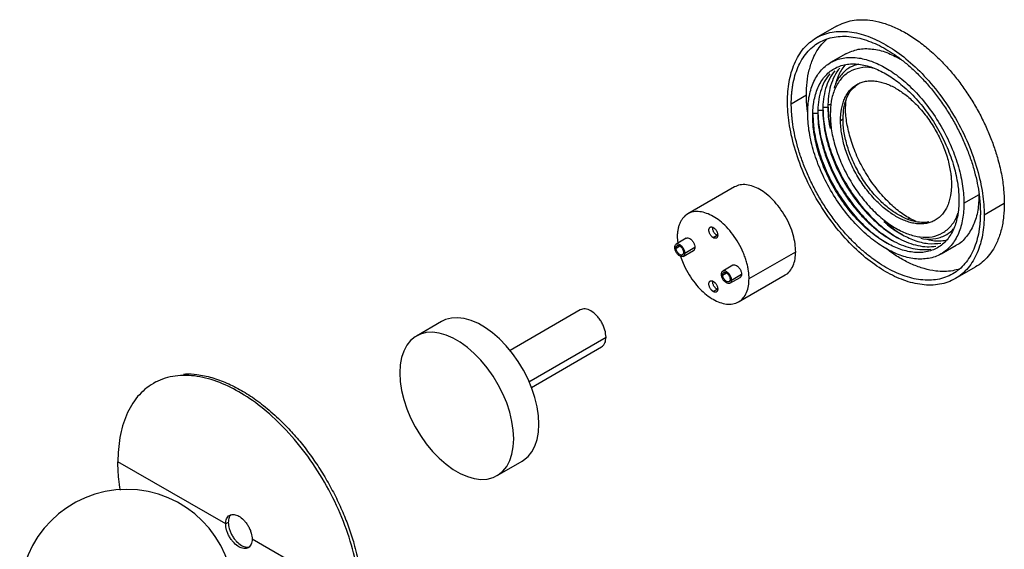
# Paper-space layout '_Isométrica' of a CAD drawing. Header units: millimetres. Extents: x -3005 to -2358, y 262 to 680.
# Tile 3 of 3: x -2634 to -2358, y 532 to 680. Entities that reach past the tile are written whole.
import ezdxf

# ---------------------------------------------------------------- set-up
doc = ezdxf.new("R2010")
doc.units = ezdxf.units.MM

psp = doc.layouts.new('_Isométrica')

# ---------------------------------------------------------------- linework, layer by layer
at = {"color": 7, "linetype": 'Continuous', "lineweight": 25}
for p, q in [((-2404.86, 678.58), (-2410.52, 675.31)), ((-2402.27, 670.84), (-2406.52, 668.39)), ((-2417.54, 656.85), (-2413.29, 659.3)), ((-2410.11, 655.01), (-2408.7, 655.01)), ((-2408.7, 655.83), (-2407.28, 655.83)), ((-2406.62, 654.66), (-2406.62, 653.84)), ((-2411.53, 654.19), (-2410.11, 654.19)), ((-2403.72, 652.17), (-2403.02, 652.58)), ((-2433.5, 633.47), (-2446.59, 625.92)), ((-2369.1, 628.89), (-2364.86, 631.33)), ((-2363.44, 625.62), (-2357.79, 628.89)), ((-2382.51, 623.78), (-2384.28, 624.61)), ((-2388.17, 621.88), (-2387.46, 621.47)), ((-2447, 619.08), (-2449.82, 617.42)), ((-2449.54, 619.39), (-2449.41, 617.67)), ((-2438.36, 619.84), (-2439.42, 619.23)), ((-2447.44, 614.92), (-2444.59, 616.54)), ((-2375.53, 614.69), (-2371.28, 617.14)), ((-2447.85, 614.01), (-2445, 615.62)), ((-2429.38, 607.76), (-2416.3, 615.31)), ((-2433.92, 611.53), (-2436.74, 609.87)), ((-2371.53, 607.76), (-2365.86, 611.03)), ((-2434.77, 606.46), (-2431.92, 608.07)), ((-2434.35, 607.36), (-2431.51, 608.98)), ((-2432.34, 601.23), (-2419.25, 608.79)), ((-2438.36, 604.74), (-2439.42, 604.12)), ((-2476.75, 598.98), (-2496.42, 587.62)), ((-2515.62, 595.72), (-2522.7, 591.64)), ((-2490.42, 577.23), (-2470.75, 588.58)), ((-2595.78, 578.76), (-2596.49, 578.35)), ((-2576.2, 538.92), (-2606.43, 556.37)), ((-2500.08, 552.47), (-2493.01, 556.55)), ((-2575.49, 539.33), (-2576.2, 538.92)), ((-2538.55, 517.19), (-2568.78, 534.64))]:
    psp.add_line(p, q, dxfattribs=at)
at = {"color": 8, "linetype": 'Continuous', "lineweight": 25}
for p, q in [((-2407.28, 656.64), (-2406.46, 656.64)), ((-2384.28, 624.61), (-2384.9, 624.42)), ((-2449.87, 616.32), (-2448.84, 616.93)), ((-2436.79, 608.77), (-2435.75, 609.37)), ((-2491.18, 578.82), (-2469.51, 591.33))]:
    psp.add_line(p, q, dxfattribs=at)
at = {"color": 7, "linetype": 'Continuous', "lineweight": 25, "flags": 128}
for points in [[(-2488.33, 566.9), (-2488.45, 569.29), (-2488.83, 571.79), (-2489.45, 574.35), (-2490.31, 576.94), (-2491.38, 579.52), (-2492.66, 582.05), (-2494.13, 584.48), (-2495.75, 586.78), (-2497.51, 588.91), (-2499.38, 590.84), (-2501.32, 592.54), (-2503.31, 593.98), (-2505.32, 595.14), (-2507.31, 596), (-2509.26, 596.55), (-2511.13, 596.77), (-2512.89, 596.67), (-2514.51, 596.25), (-2515.62, 595.72)], [(-2495.4, 562.82), (-2495.53, 565.21), (-2495.9, 567.7), (-2496.52, 570.27), (-2497.38, 572.86), (-2498.45, 575.44), (-2499.73, 577.96), (-2501.2, 580.4), (-2502.82, 582.7), (-2504.58, 584.83), (-2506.45, 586.76), (-2508.39, 588.46), (-2510.39, 589.9), (-2512.39, 591.06), (-2514.39, 591.92), (-2516.33, 592.47), (-2518.2, 592.69), (-2519.96, 592.59), (-2521.58, 592.16), (-2523.05, 591.42), (-2524.33, 590.37), (-2525.4, 589.04), (-2526.26, 587.43), (-2526.88, 585.59), (-2527.25, 583.52), (-2527.38, 581.28), (-2527.25, 578.9), (-2526.88, 576.4), (-2526.26, 573.84), (-2525.4, 571.25), (-2524.33, 568.67), (-2523.05, 566.14), (-2521.58, 563.71), (-2519.96, 561.41), (-2518.2, 559.28), (-2516.33, 557.34), (-2514.39, 555.65), (-2512.39, 554.2), (-2510.39, 553.05), (-2508.39, 552.19), (-2506.45, 551.64), (-2504.58, 551.42), (-2502.82, 551.52), (-2501.2, 551.94), (-2499.73, 552.68), (-2498.45, 553.73), (-2497.38, 555.07), (-2496.52, 556.67), (-2495.9, 558.52), (-2495.53, 560.58), (-2495.4, 562.82)], [(-2493.01, 556.55), (-2492.66, 556.77), (-2491.38, 557.81), (-2490.31, 559.15), (-2489.45, 560.76), (-2488.83, 562.6), (-2488.45, 564.66), (-2488.33, 566.9)]]:
    psp.add_lwpolyline(points, dxfattribs=at)
at = {"color": 7, "linetype": 'Continuous', "lineweight": 25}
psp.add_arc((-2603.98, 518.6), 30, 0, 179.9987, dxfattribs=at)
for points, knots in [([(-2404.86, 678.58), (-2404.17, 678.93), (-2402.79, 679.64), (-2400.49, 680.23), (-2398.07, 680.47), (-2395.28, 680.32), (-2392.15, 679.68), (-2388.74, 678.44), (-2385.36, 676.73), (-2381.99, 674.54), (-2378.58, 671.84), (-2375.45, 668.87), (-2372.66, 665.8), (-2370.24, 662.77), (-2367.95, 659.51), (-2365.83, 656.09), (-2363.92, 652.54), (-2362.25, 648.93), (-2360.83, 645.31), (-2359.56, 641.36), (-2358.56, 637.17), (-2357.91, 632.85), (-2357.83, 630.19), (-2357.79, 628.89)], [0, 0, 0, 0, 0.043882, 0.087564, 0.130786, 0.173337, 0.228681, 0.282105, 0.33331, 0.384516, 0.43794, 0.493284, 0.535834, 0.579057, 0.622739, 0.666655, 0.710571, 0.754254, 0.797476, 0.840027, 0.89537, 0.948795, 1, 1, 1, 1]), ([(-2418.6, 657.46), (-2418.6, 659.34), (-2418.45, 661.2), (-2417.82, 664.78), (-2417.33, 666.49), (-2415.99, 669.64), (-2415.13, 671.07), (-2413.07, 673.52), (-2411.87, 674.54), (-2409.17, 676.09), (-2407.69, 676.63), (-2404.53, 677.19), (-2402.87, 677.21), (-2399.47, 676.81), (-2397.75, 676.37), (-2394.33, 675.13), (-2392.65, 674.32), (-2389.4, 672.45), (-2387.71, 671.31), (-2384.3, 668.61), (-2382.57, 667.04), (-2379.17, 663.53), (-2377.51, 661.58), (-2374.35, 657.38), (-2372.87, 655.13), (-2370.17, 650.47), (-2368.97, 648.06), (-2366.91, 643.23), (-2366.05, 640.81), (-2364.71, 636.11), (-2364.22, 633.83), (-2363.59, 629.53), (-2363.44, 627.5), (-2363.44, 625.62)], [0, 0, 0, 0, 0.0625, 0.0625, 0.125, 0.125, 0.1875, 0.1875, 0.25, 0.25, 0.3125, 0.3125, 0.375, 0.375, 0.4375, 0.4375, 0.5, 0.5, 0.5625, 0.5625, 0.625, 0.625, 0.6875, 0.6875, 0.75, 0.75, 0.8125, 0.8125, 0.875, 0.875, 0.9375, 0.9375, 1, 1, 1, 1]), ([(-2417.54, 656.85), (-2417.54, 657.02), (-2417.54, 657.36), (-2417.52, 657.86), (-2417.51, 658.36), (-2417.48, 658.85), (-2417.45, 659.34), (-2417.41, 659.82), (-2417.36, 660.3), (-2417.3, 660.77), (-2417.24, 661.24), (-2417.17, 661.71), (-2416.97, 662.9), (-2416.55, 664.75), (-2415.7, 667.12), (-2414.61, 669.27), (-2413.24, 671.17), (-2411.64, 672.78), (-2409.8, 674.07), (-2407.77, 675.02), (-2405.57, 675.6), (-2403.24, 675.83), (-2400.83, 675.7), (-2398.36, 675.25), (-2395.9, 674.5), (-2393.45, 673.48), (-2391.02, 672.2), (-2388.59, 670.67), (-2386.14, 668.87), (-2383.68, 666.78), (-2381.21, 664.38), (-2378.8, 661.72), (-2376.47, 658.8), (-2374.27, 655.68), (-2372.24, 652.39), (-2370.4, 648.98), (-2368.8, 645.51), (-2367.44, 642.03), (-2366.34, 638.62), (-2365.5, 635.28), (-2365.04, 632.78), (-2364.81, 631.06), (-2364.7, 630.07), (-2364.61, 629.09), (-2364.55, 628.13), (-2364.51, 627.17), (-2364.51, 626.55), (-2364.5, 626.23)], [0, 0, 0, 0, 0.005308, 0.010609, 0.015905, 0.021198, 0.026488, 0.031777, 0.037068, 0.04236, 0.047656, 0.052958, 0.058266, 0.089137, 0.120009, 0.152167, 0.184325, 0.217167, 0.25001, 0.282852, 0.315695, 0.347853, 0.380012, 0.410883, 0.441755, 0.470877, 0.500001, 0.529123, 0.558247, 0.589118, 0.61999, 0.652148, 0.684306, 0.717148, 0.749991, 0.782833, 0.815676, 0.847834, 0.879993, 0.910864, 0.941736, 0.951462, 0.961169, 0.970868, 0.980566, 0.990274, 1, 1, 1, 1]), ([(-2413.29, 659.3), (-2413.26, 660.51), (-2413.18, 662.98), (-2412.55, 666.4), (-2411.59, 669.32), (-2410.36, 671.7), (-2409.06, 673.57), (-2408.02, 674.55), (-2407.52, 675.02)], [0, 0, 0, 0, 0.179529, 0.366839, 0.560876, 0.710062, 0.861603, 1, 1, 1, 1]), ([(-2402.28, 670.84), (-2401.15, 671.34), (-2398.91, 672.35), (-2394.95, 672.35), (-2390.91, 671.43), (-2388.2, 670.03), (-2386.9, 669.36)], [0, 0, 0, 0, 0.26452, 0.523645, 0.772427, 1, 1, 1, 1]), ([(-2412.94, 654.19), (-2412.94, 655.69), (-2412.83, 657.17), (-2412.32, 660.01), (-2411.94, 661.37), (-2410.87, 663.87), (-2410.19, 665.01), (-2408.55, 666.96), (-2407.59, 667.77), (-2405.45, 669), (-2404.27, 669.43), (-2401.76, 669.87), (-2400.44, 669.9), (-2397.74, 669.57), (-2396.37, 669.23), (-2393.65, 668.24), (-2392.31, 667.6), (-2389.73, 666.11), (-2388.39, 665.2), (-2385.68, 663.05), (-2384.3, 661.81), (-2381.6, 659.02), (-2380.28, 657.47), (-2377.77, 654.13), (-2376.59, 652.34), (-2374.45, 648.64), (-2373.49, 646.72), (-2371.85, 642.88), (-2371.17, 640.96), (-2370.11, 637.23), (-2369.72, 635.41), (-2369.22, 631.99), (-2369.1, 630.38), (-2369.1, 628.89)], [0, 0, 0, 0, 0.0625, 0.0625, 0.125, 0.125, 0.1875, 0.1875, 0.25, 0.25, 0.3125, 0.3125, 0.375, 0.375, 0.4375, 0.4375, 0.5, 0.5, 0.5625, 0.5625, 0.625, 0.625, 0.6875, 0.6875, 0.75, 0.75, 0.8125, 0.8125, 0.875, 0.875, 0.9375, 0.9375, 1, 1, 1, 1]), ([(-2411.53, 653.38), (-2411.53, 653.52), (-2411.53, 653.81), (-2411.51, 654.24), (-2411.5, 654.66), (-2411.47, 655.08), (-2411.44, 655.49), (-2411.41, 655.9), (-2411.36, 656.31), (-2411.31, 656.71), (-2411.25, 657.1), (-2411.09, 658.05), (-2410.76, 659.49), (-2410.11, 661.32), (-2409.26, 662.98), (-2408.21, 664.46), (-2406.97, 665.7), (-2405.55, 666.7), (-2403.97, 667.43), (-2402.27, 667.88), (-2400.47, 668.06), (-2398.61, 667.96), (-2396.7, 667.61), (-2394.19, 666.84), (-2391.02, 665.35), (-2387.85, 663.19), (-2385.35, 661.06), (-2383.43, 659.2), (-2381.57, 657.15), (-2379.77, 654.89), (-2378.07, 652.48), (-2376.5, 649.93), (-2375.08, 647.29), (-2373.84, 644.61), (-2372.78, 641.92), (-2371.93, 639.28), (-2371.28, 636.7), (-2370.92, 634.72), (-2370.73, 633.28), (-2370.63, 632.37), (-2370.57, 631.46), (-2370.52, 630.57), (-2370.52, 629.99), (-2370.51, 629.7)], [0, 0, 0, 0, 0.005839, 0.01167, 0.017495, 0.023317, 0.029136, 0.034956, 0.040777, 0.046602, 0.052434, 0.058273, 0.089148, 0.120023, 0.152185, 0.184348, 0.217194, 0.250041, 0.282887, 0.315734, 0.347896, 0.380058, 0.410933, 0.441809, 0.500001, 0.558193, 0.589068, 0.619944, 0.652106, 0.684268, 0.717114, 0.749961, 0.782808, 0.815655, 0.847816, 0.879979, 0.910854, 0.94173, 0.953399, 0.965045, 0.976684, 0.98833, 1, 1, 1, 1]), ([(-2405.36, 666.04), (-2405.93, 665.36), (-2406.43, 664.59), (-2407.28, 662.92), (-2407.63, 662.02), (-2408.18, 660.12), (-2408.38, 659.13), (-2408.64, 657.1), (-2408.7, 656.06), (-2408.7, 655.01)], [0, 0, 0, 0, 0.25, 0.25, 0.5, 0.5, 0.75, 0.75, 1, 1, 1, 1]), ([(-2403.94, 666.86), (-2404.52, 666.17), (-2405.02, 665.4), (-2405.87, 663.73), (-2406.22, 662.83), (-2406.77, 660.94), (-2406.97, 659.95), (-2407.22, 657.91), (-2407.28, 656.87), (-2407.28, 655.83)], [0, 0, 0, 0, 0.25, 0.25, 0.5, 0.5, 0.75, 0.75, 1, 1, 1, 1]), ([(-2394.29, 666.76), (-2394.51, 666.82), (-2395.94, 667.19), (-2398.35, 666.96), (-2401.31, 665.97), (-2403.71, 663.92), (-2405.41, 661.09), (-2406.44, 657.71), (-2406.56, 655.11), (-2406.62, 653.84)], [0, 0, 0, 0, 0.030939, 0.194955, 0.362451, 0.529947, 0.693962, 0.851431, 1, 1, 1, 1]), ([(-2398.66, 667.91), (-2399.47, 667.68), (-2401.34, 667.14), (-2403.55, 665.07), (-2405.03, 663.02), (-2405.43, 661.51), (-2405.51, 661.24)], [0, 0, 0, 0, 0.259501, 0.597748, 0.928967, 1, 1, 1, 1]), ([(-2402.53, 667.67), (-2403.24, 666.71), (-2404.35, 665.23), (-2404.87, 663.14), (-2405.05, 662.41)], [0, 0, 0, 0, 0.649401, 1, 1, 1, 1]), ([(-2406.77, 665.22), (-2407.35, 664.54), (-2407.85, 663.77), (-2408.7, 662.1), (-2409.05, 661.2), (-2409.6, 659.31), (-2409.79, 658.31), (-2410.05, 656.28), (-2410.11, 655.24), (-2410.11, 654.19)], [0, 0, 0, 0, 0.25, 0.25, 0.5, 0.5, 0.75, 0.75, 1, 1, 1, 1]), ([(-2403.72, 652.17), (-2403.72, 652.29), (-2403.72, 652.53), (-2403.71, 652.89), (-2403.7, 653.25), (-2403.67, 653.6), (-2403.65, 653.94), (-2403.61, 654.29), (-2403.57, 654.62), (-2403.52, 654.96), (-2403.4, 655.7), (-2403.14, 656.8), (-2402.65, 658.19), (-2402, 659.45), (-2401.2, 660.57), (-2400.26, 661.52), (-2399.19, 662.27), (-2397.99, 662.83), (-2396.7, 663.17), (-2395.34, 663.3), (-2393.92, 663.23), (-2392.47, 662.96), (-2390.57, 662.38), (-2388.17, 661.25), (-2385.77, 659.61), (-2383.86, 657.99), (-2382.41, 656.59), (-2381, 655.03), (-2379.63, 653.31), (-2378.34, 651.48), (-2377.15, 649.55), (-2376.07, 647.55), (-2375.13, 645.52), (-2374.33, 643.48), (-2373.69, 641.47), (-2373.19, 639.51), (-2372.92, 638.01), (-2372.77, 636.92), (-2372.7, 636.23), (-2372.65, 635.54), (-2372.62, 634.87), (-2372.61, 634.43), (-2372.61, 634.21)], [0, 0, 0, 0, 0.006487, 0.012965, 0.019436, 0.025903, 0.032369, 0.038836, 0.045307, 0.051785, 0.058273, 0.089147, 0.120023, 0.152185, 0.184348, 0.217194, 0.250041, 0.282887, 0.315734, 0.347896, 0.380058, 0.410933, 0.441809, 0.500001, 0.558193, 0.589068, 0.619944, 0.652105, 0.684268, 0.717114, 0.749961, 0.782807, 0.815655, 0.847816, 0.879979, 0.910854, 0.94173, 0.953399, 0.965045, 0.976684, 0.98833, 1, 1, 1, 1]), ([(-2403.02, 652.58), (-2402.97, 653.64), (-2402.86, 655.84), (-2401.99, 658.68), (-2400.67, 661), (-2399.38, 661.94), (-2398.78, 662.38)], [0, 0, 0, 0, 0.243039, 0.500635, 0.768941, 1, 1, 1, 1]), ([(-2363.44, 625.62), (-2363.44, 623.74), (-2363.59, 621.88), (-2364.22, 618.3), (-2364.71, 616.59), (-2366.05, 613.44), (-2366.91, 612.01), (-2368.97, 609.56), (-2370.17, 608.54), (-2372.87, 606.99), (-2374.35, 606.45), (-2377.51, 605.89), (-2379.17, 605.87), (-2382.57, 606.27), (-2384.3, 606.71), (-2387.71, 607.95), (-2389.4, 608.76), (-2392.65, 610.63), (-2394.33, 611.77), (-2397.75, 614.47), (-2399.47, 616.04), (-2402.87, 619.55), (-2404.53, 621.5), (-2407.69, 625.7), (-2409.17, 627.95), (-2411.87, 632.61), (-2413.07, 635.02), (-2415.13, 639.85), (-2415.99, 642.27), (-2417.33, 646.97), (-2417.82, 649.25), (-2418.45, 653.55), (-2418.6, 655.58), (-2418.6, 657.46)], [0, 0, 0, 0, 0.0625, 0.0625, 0.125, 0.125, 0.1875, 0.1875, 0.25, 0.25, 0.3125, 0.3125, 0.375, 0.375, 0.4375, 0.4375, 0.5, 0.5, 0.5625, 0.5625, 0.625, 0.625, 0.6875, 0.6875, 0.75, 0.75, 0.8125, 0.8125, 0.875, 0.875, 0.9375, 0.9375, 1, 1, 1, 1]), ([(-2412.93, 654.33), (-2412.99, 654.72), (-2413.26, 656.44), (-2413.28, 658.05), (-2413.29, 659.3)], [0, 0, 0, 0, 0.227712, 1, 1, 1, 1]), ([(-2384.28, 624.61), (-2385.38, 625.31), (-2387.64, 626.76), (-2391, 629.86), (-2394.24, 633.64), (-2397.12, 638.02), (-2399.46, 642.7), (-2401.14, 647.4), (-2402.08, 651.82), (-2402.42, 655.33), (-2402.22, 657.15), (-2402.15, 657.79)], [0, 0, 0, 0, 0.109625, 0.225817, 0.346839, 0.470429, 0.594019, 0.715041, 0.831233, 0.940858, 1, 1, 1, 1]), ([(-2364.5, 626.23), (-2364.51, 626.06), (-2364.51, 625.72), (-2364.52, 625.22), (-2364.54, 624.72), (-2364.56, 624.23), (-2364.59, 623.74), (-2364.64, 623.26), (-2364.68, 622.78), (-2364.74, 622.31), (-2364.8, 621.84), (-2364.87, 621.37), (-2365.07, 620.18), (-2365.5, 618.33), (-2366.34, 615.96), (-2367.44, 613.81), (-2368.8, 611.91), (-2370.4, 610.3), (-2372.24, 609.01), (-2374.27, 608.06), (-2376.47, 607.48), (-2378.8, 607.25), (-2381.21, 607.38), (-2383.68, 607.83), (-2386.14, 608.58), (-2388.59, 609.6), (-2391.02, 610.88), (-2393.45, 612.41), (-2395.9, 614.21), (-2398.36, 616.3), (-2400.83, 618.7), (-2403.24, 621.36), (-2405.57, 624.28), (-2407.77, 627.4), (-2409.8, 630.69), (-2411.64, 634.1), (-2413.24, 637.57), (-2414.61, 641.05), (-2415.7, 644.46), (-2416.55, 647.8), (-2417, 650.3), (-2417.23, 652.02), (-2417.34, 653.01), (-2417.43, 653.99), (-2417.49, 654.95), (-2417.53, 655.91), (-2417.54, 656.53), (-2417.54, 656.85)], [0, 0, 0, 0, 0.005308, 0.010609, 0.015905, 0.021198, 0.026488, 0.031777, 0.037068, 0.04236, 0.047656, 0.052958, 0.058266, 0.089137, 0.120009, 0.152167, 0.184325, 0.217167, 0.25001, 0.282852, 0.315695, 0.347853, 0.380012, 0.410883, 0.441755, 0.470877, 0.500001, 0.529123, 0.558247, 0.589118, 0.61999, 0.652148, 0.684306, 0.717148, 0.749991, 0.782833, 0.815676, 0.847834, 0.879993, 0.910864, 0.941736, 0.951462, 0.961169, 0.970868, 0.980566, 0.990274, 1, 1, 1, 1]), ([(-2410.08, 654.58), (-2410.02, 653.19), (-2409.88, 650.17), (-2408.72, 645.07), (-2406.77, 639.55), (-2404.01, 634.04), (-2400.61, 628.9), (-2396.81, 624.44), (-2392.86, 620.8), (-2390.2, 619.1), (-2388.9, 618.27)], [0, 0, 0, 0, 0.106998, 0.231839, 0.361869, 0.494659, 0.627449, 0.757479, 0.88232, 1, 1, 1, 1]), ([(-2408.7, 655.01), (-2408.7, 654.05), (-2408.65, 653.04), (-2408.43, 650.92), (-2408.27, 649.81), (-2407.81, 647.52), (-2407.52, 646.34), (-2406.81, 643.93), (-2406.39, 642.7), (-2405.42, 640.24), (-2404.88, 639), (-2403.68, 636.55), (-2403.02, 635.33), (-2401.61, 632.97), (-2400.85, 631.82), (-2399.28, 629.62), (-2398.46, 628.57), (-2396.77, 626.58), (-2395.9, 625.65), (-2394.16, 623.93), (-2393.28, 623.14), (-2391.53, 621.71), (-2390.66, 621.07), (-2389.37, 620.21), (-2388.95, 619.94), (-2388.32, 619.57), (-2388.12, 619.45), (-2387.7, 619.21), (-2387.49, 619.1), (-2386.43, 618.54), (-2385.57, 618.15), (-2383.83, 617.49), (-2382.95, 617.23), (-2381.2, 616.85), (-2380.32, 616.74), (-2378.61, 616.68), (-2377.78, 616.73), (-2376.97, 616.88)], [0, 0, 0, 0, 0.0625, 0.0625, 0.125, 0.125, 0.1875, 0.1875, 0.25, 0.25, 0.3125, 0.3125, 0.375, 0.375, 0.4375, 0.4375, 0.5, 0.5, 0.5625, 0.5625, 0.625, 0.625, 0.6875, 0.6875, 0.71875, 0.71875, 0.734375, 0.734375, 0.75, 0.75, 0.8125, 0.8125, 0.875, 0.875, 0.9375, 0.9375, 1, 1, 1, 1]), ([(-2408.67, 655.4), (-2408.6, 654.01), (-2408.46, 650.99), (-2407.31, 645.89), (-2405.35, 640.37), (-2402.59, 634.86), (-2399.2, 629.71), (-2395.4, 625.26), (-2391.45, 621.61), (-2388.78, 619.91), (-2387.49, 619.09)], [0, 0, 0, 0, 0.106998, 0.231839, 0.361869, 0.494659, 0.627449, 0.757479, 0.88232, 1, 1, 1, 1]), ([(-2407.28, 655.83), (-2407.26, 654.36), (-2407.23, 652.45), (-2406.75, 650.39), (-2406.64, 649.92)], [0, 0, 0, 0, 0.772712, 1, 1, 1, 1]), ([(-2407.25, 656.22), (-2407.22, 654.83), (-2407.18, 652.86), (-2406.67, 650.71), (-2406.51, 650.07)], [0, 0, 0, 0, 0.700745, 1, 1, 1, 1]), ([(-2369.1, 628.89), (-2369.1, 627.39), (-2369.22, 625.91), (-2369.72, 623.07), (-2370.11, 621.71), (-2371.17, 619.21), (-2371.85, 618.07), (-2373.49, 616.12), (-2374.45, 615.31), (-2376.59, 614.08), (-2377.77, 613.65), (-2380.28, 613.21), (-2381.6, 613.18), (-2384.3, 613.51), (-2385.68, 613.85), (-2388.39, 614.84), (-2389.73, 615.48), (-2392.31, 616.97), (-2393.65, 617.88), (-2396.37, 620.03), (-2397.74, 621.27), (-2400.44, 624.06), (-2401.76, 625.61), (-2404.27, 628.95), (-2405.45, 630.74), (-2407.59, 634.44), (-2408.55, 636.36), (-2410.19, 640.2), (-2410.87, 642.12), (-2411.94, 645.85), (-2412.32, 647.67), (-2412.83, 651.09), (-2412.94, 652.7), (-2412.94, 654.19)], [0, 0, 0, 0, 0.0625, 0.0625, 0.125, 0.125, 0.1875, 0.1875, 0.25, 0.25, 0.3125, 0.3125, 0.375, 0.375, 0.4375, 0.4375, 0.5, 0.5, 0.5625, 0.5625, 0.625, 0.625, 0.6875, 0.6875, 0.75, 0.75, 0.8125, 0.8125, 0.875, 0.875, 0.9375, 0.9375, 1, 1, 1, 1]), ([(-2370.51, 629.7), (-2370.52, 629.56), (-2370.52, 629.27), (-2370.53, 628.84), (-2370.54, 628.42), (-2370.57, 628), (-2370.6, 627.59), (-2370.64, 627.18), (-2370.68, 626.77), (-2370.73, 626.37), (-2370.79, 625.98), (-2370.95, 625.03), (-2371.28, 623.59), (-2371.93, 621.76), (-2372.78, 620.1), (-2373.84, 618.62), (-2375.08, 617.38), (-2376.5, 616.38), (-2378.07, 615.65), (-2379.77, 615.2), (-2381.57, 615.02), (-2383.43, 615.12), (-2385.35, 615.47), (-2387.85, 616.24), (-2391.02, 617.73), (-2394.19, 619.89), (-2396.7, 622.02), (-2398.61, 623.88), (-2400.47, 625.93), (-2402.27, 628.19), (-2403.97, 630.6), (-2405.55, 633.15), (-2406.97, 635.79), (-2408.21, 638.47), (-2409.26, 641.16), (-2410.11, 643.8), (-2410.76, 646.38), (-2411.12, 648.36), (-2411.31, 649.8), (-2411.41, 650.71), (-2411.48, 651.62), (-2411.52, 652.51), (-2411.52, 653.09), (-2411.53, 653.38)], [0, 0, 0, 0, 0.005839, 0.01167, 0.017495, 0.023317, 0.029136, 0.034956, 0.040777, 0.046602, 0.052434, 0.058273, 0.089148, 0.120023, 0.152185, 0.184348, 0.217194, 0.250041, 0.282887, 0.315734, 0.347896, 0.380058, 0.410933, 0.441809, 0.500001, 0.558193, 0.589068, 0.619944, 0.652106, 0.684268, 0.717114, 0.749961, 0.782808, 0.815655, 0.847816, 0.879979, 0.910854, 0.94173, 0.953399, 0.965045, 0.976684, 0.98833, 1, 1, 1, 1]), ([(-2411.49, 653.77), (-2411.43, 652.37), (-2411.29, 649.35), (-2410.13, 644.25), (-2408.18, 638.73), (-2405.42, 633.22), (-2402.03, 628.08), (-2398.23, 623.63), (-2394.39, 620.08), (-2391.84, 618.45), (-2390.67, 617.69)], [0, 0, 0, 0, 0.108156, 0.234347, 0.365784, 0.500011, 0.634237, 0.765674, 0.891865, 1, 1, 1, 1]), ([(-2410.11, 654.19), (-2410.11, 653.24), (-2410.06, 652.22), (-2409.85, 650.1), (-2409.68, 648.99), (-2409.22, 646.71), (-2408.93, 645.52), (-2408.22, 643.11), (-2407.8, 641.89), (-2406.84, 639.42), (-2406.29, 638.18), (-2405.09, 635.73), (-2404.43, 634.52), (-2403.02, 632.15), (-2402.27, 631.01), (-2400.69, 628.8), (-2399.87, 627.75), (-2398.18, 625.77), (-2397.32, 624.84), (-2395.57, 623.12), (-2394.69, 622.33), (-2392.94, 620.89), (-2392.07, 620.25), (-2390.79, 619.39), (-2390.37, 619.13), (-2389.74, 618.75), (-2389.53, 618.63), (-2389.11, 618.4), (-2388.9, 618.28), (-2387.85, 617.73), (-2386.98, 617.34), (-2385.24, 616.68), (-2384.36, 616.41), (-2382.61, 616.03), (-2381.74, 615.92), (-2380.03, 615.86), (-2379.19, 615.92), (-2378.39, 616.06)], [0, 0, 0, 0, 0.0625, 0.0625, 0.125, 0.125, 0.1875, 0.1875, 0.25, 0.25, 0.3125, 0.3125, 0.375, 0.375, 0.4375, 0.4375, 0.5, 0.5, 0.5625, 0.5625, 0.625, 0.625, 0.6875, 0.6875, 0.71875, 0.71875, 0.734375, 0.734375, 0.75, 0.75, 0.8125, 0.8125, 0.875, 0.875, 0.9375, 0.9375, 1, 1, 1, 1]), ([(-2406.62, 653.84), (-2406.56, 652.51), (-2406.44, 649.76), (-2405.41, 645.19), (-2403.71, 640.39), (-2401.31, 635.6), (-2398.36, 631.13), (-2395.05, 627.24), (-2391.61, 624.11), (-2388.17, 621.76), (-2384.72, 620.13), (-2381.28, 619.29), (-2377.98, 619.36), (-2375.01, 620.41), (-2372.67, 622.48), (-2371.26, 624.46), (-2370.88, 625.88), (-2370.81, 626.1)], [0, 0, 0, 0, 0.065306, 0.134523, 0.206619, 0.280244, 0.353869, 0.425964, 0.495182, 0.560488, 0.625794, 0.695011, 0.767107, 0.840732, 0.914357, 0.986452, 1, 1, 1, 1]), ([(-2372.61, 634.21), (-2372.61, 634.09), (-2372.61, 633.84), (-2372.62, 633.48), (-2372.64, 633.13), (-2372.66, 632.78), (-2372.69, 632.43), (-2372.73, 632.09), (-2372.77, 631.75), (-2372.82, 631.42), (-2372.94, 630.67), (-2373.19, 629.57), (-2373.69, 628.18), (-2374.33, 626.92), (-2375.13, 625.8), (-2376.07, 624.86), (-2377.15, 624.1), (-2378.34, 623.55), (-2379.63, 623.2), (-2381, 623.07), (-2382.41, 623.14), (-2383.86, 623.41), (-2385.77, 623.99), (-2388.17, 625.12), (-2390.57, 626.76), (-2392.47, 628.38), (-2393.92, 629.79), (-2395.34, 631.35), (-2396.7, 633.06), (-2397.99, 634.89), (-2399.19, 636.82), (-2400.26, 638.82), (-2401.2, 640.86), (-2402, 642.9), (-2402.65, 644.9), (-2403.14, 646.86), (-2403.42, 648.36), (-2403.56, 649.45), (-2403.63, 650.15), (-2403.69, 650.83), (-2403.72, 651.51), (-2403.72, 651.95), (-2403.72, 652.17)], [0, 0, 0, 0, 0.006487, 0.012965, 0.019436, 0.025903, 0.032369, 0.038836, 0.045307, 0.051785, 0.058273, 0.089147, 0.120023, 0.152185, 0.184348, 0.217194, 0.250041, 0.282887, 0.315734, 0.347896, 0.380058, 0.410933, 0.441809, 0.500001, 0.558193, 0.589068, 0.619944, 0.652105, 0.684268, 0.717114, 0.749961, 0.782807, 0.815655, 0.847816, 0.879979, 0.910854, 0.94173, 0.953399, 0.965045, 0.976684, 0.98833, 1, 1, 1, 1]), ([(-2387.46, 625.63), (-2388.38, 626.16), (-2389.33, 626.8), (-2391.25, 628.33), (-2392.23, 629.21), (-2394.14, 631.19), (-2395.08, 632.29), (-2396.86, 634.66), (-2397.7, 635.93), (-2399.22, 638.56), (-2399.9, 639.92), (-2401.06, 642.64), (-2401.55, 644.01), (-2402.3, 646.66), (-2402.58, 647.94), (-2402.94, 650.37), (-2403.02, 651.52), (-2403.02, 652.58)], [0, 0, 0, 0, 0.125, 0.125, 0.25, 0.25, 0.375, 0.375, 0.5, 0.5, 0.625, 0.625, 0.75, 0.75, 0.875, 0.875, 1, 1, 1, 1]), ([(-2416.3, 615.31), (-2416.34, 616.04), (-2416.4, 617.54), (-2416.96, 620.03), (-2417.89, 622.66), (-2419.2, 625.27), (-2420.81, 627.71), (-2422.62, 629.84), (-2424.5, 631.54), (-2426.38, 632.83), (-2428.26, 633.72), (-2430.13, 634.17), (-2431.96, 634.16), (-2432.98, 633.7), (-2433.5, 633.47)], [0, 0, 0, 0, 0.07768, 0.160013, 0.245769, 0.333345, 0.420921, 0.506677, 0.58901, 0.66669, 0.74437, 0.826703, 0.912459, 1, 1, 1, 1]), ([(-2364.86, 631.33), (-2364.93, 629.83), (-2365.08, 626.74), (-2366.28, 622.7), (-2368.36, 619.44), (-2370.11, 617.56), (-2371.28, 617.14), (-2371.28, 617.14)], [0, 0, 0, 0, 0.233008, 0.479973, 0.737206, 0.999897, 1, 1, 1, 1]), ([(-2357.79, 628.89), (-2357.83, 627.63), (-2357.91, 625.06), (-2358.56, 621.49), (-2359.56, 618.46), (-2360.83, 615.98), (-2362.24, 613.99), (-2363.94, 612.34), (-2365.16, 611.36), (-2365.87, 611.03), (-2365.87, 611.03)], [0, 0, 0, 0, 0.1535945, 0.3138462, 0.4798533, 0.6074879, 0.7371378, 0.8681669, 0.9998966, 1, 1, 1, 1]), ([(-2429.38, 607.76), (-2429.38, 607.86), (-2429.39, 608.07), (-2429.4, 608.38), (-2429.41, 608.69), (-2429.44, 609.01), (-2429.47, 609.32), (-2429.51, 609.65), (-2429.59, 610.27), (-2429.76, 611.2), (-2430.08, 612.47), (-2430.5, 613.76), (-2431.19, 615.53), (-2432.28, 617.72), (-2433.9, 620.16), (-2435.7, 622.29), (-2437.58, 623.99), (-2439.46, 625.28), (-2441.34, 626.16), (-2443.22, 626.62), (-2445.02, 626.59), (-2446.64, 626.01), (-2447.73, 625.08), (-2448.42, 624.11), (-2448.84, 623.3), (-2449.16, 622.4), (-2449.34, 621.6), (-2449.45, 620.93), (-2449.5, 620.43), (-2449.53, 619.92), (-2449.53, 619.57), (-2449.54, 619.39)], [0, 0, 0, 0, 0.008344, 0.016674, 0.024996, 0.033314, 0.041636, 0.049966, 0.058311, 0.089206, 0.120102, 0.152285, 0.18447, 0.250119, 0.315767, 0.380052, 0.441771, 0.500002, 0.558232, 0.619951, 0.684236, 0.749885, 0.815534, 0.847716, 0.879901, 0.910796, 0.941693, 0.956284, 0.970846, 0.985408, 1, 1, 1, 1]), ([(-2378.95, 623.65), (-2379.62, 623.53), (-2380.31, 623.49), (-2381.73, 623.56), (-2382.45, 623.67), (-2383.91, 624.03), (-2384.63, 624.28), (-2386.07, 624.88), (-2386.77, 625.23), (-2387.46, 625.63)], [0, 0, 0, 0, 0.25, 0.25, 0.5, 0.5, 0.75, 0.75, 1, 1, 1, 1]), ([(-2439.42, 619.23), (-2439.45, 619.25), (-2439.51, 619.29), (-2439.6, 619.35), (-2439.69, 619.43), (-2439.78, 619.51), (-2439.92, 619.64), (-2440.1, 619.85), (-2440.3, 620.15), (-2440.46, 620.47), (-2440.57, 620.79), (-2440.64, 621.1), (-2440.66, 621.38), (-2440.64, 621.63), (-2440.57, 621.86), (-2440.46, 622.05), (-2440.3, 622.19), (-2440.1, 622.26), (-2439.9, 622.26), (-2439.73, 622.23), (-2439.57, 622.17), (-2439.47, 622.12), (-2439.42, 622.09)], [0, 0, 0, 0, 0.024161, 0.048115, 0.072002, 0.095959, 0.120124, 0.185098, 0.250087, 0.315061, 0.380051, 0.440031, 0.500025, 0.560005, 0.619999, 0.684973, 0.749963, 0.814937, 0.879927, 0.920054, 0.959865, 1, 1, 1, 1]), ([(-2438.36, 619.84), (-2438.51, 619.95), (-2438.75, 620.12), (-2439.04, 620.46), (-2439.24, 620.76), (-2439.4, 621.08), (-2439.54, 621.5), (-2439.62, 621.89), (-2439.58, 622.09), (-2439.56, 622.14)], [0, 0, 0, 0, 0.222102, 0.341663, 0.463762, 0.58586, 0.705421, 0.927523, 1, 1, 1, 1]), ([(-2439.42, 622.09), (-2439.39, 622.07), (-2439.32, 622.03), (-2439.23, 621.97), (-2439.14, 621.89), (-2439.05, 621.81), (-2438.91, 621.68), (-2438.73, 621.47), (-2438.54, 621.17), (-2438.37, 620.85), (-2438.26, 620.53), (-2438.19, 620.22), (-2438.17, 619.94), (-2438.19, 619.68), (-2438.26, 619.46), (-2438.37, 619.27), (-2438.54, 619.13), (-2438.73, 619.06), (-2438.93, 619.06), (-2439.11, 619.09), (-2439.26, 619.15), (-2439.36, 619.2), (-2439.42, 619.23)], [0, 0, 0, 0, 0.024161, 0.048115, 0.072002, 0.095959, 0.120124, 0.185098, 0.250087, 0.315061, 0.380051, 0.440031, 0.500025, 0.560005, 0.619999, 0.684973, 0.749963, 0.814937, 0.879927, 0.920054, 0.959865, 1, 1, 1, 1]), ([(-2391.57, 623.82), (-2391.22, 623.49), (-2389.67, 622.05), (-2386.77, 620.21), (-2382.96, 618.38), (-2379.11, 617.39), (-2376.76, 617.59), (-2375.56, 617.69)], [0, 0, 0, 0, 0.06601, 0.290319, 0.514627, 0.752372, 1, 1, 1, 1]), ([(-2391.38, 623.85), (-2390.9, 623.4), (-2389.18, 621.79), (-2387.38, 620.69), (-2386.07, 619.9)], [0, 0, 0, 0, 0.279765, 1, 1, 1, 1]), ([(-2381.2, 619.14), (-2380.94, 619.07), (-2379.42, 618.67), (-2376.9, 618.92), (-2374.01, 619.8), (-2372.61, 621.15), (-2372, 621.74)], [0, 0, 0, 0, 0.071084, 0.402402, 0.740751, 1, 1, 1, 1]), ([(-2447.01, 619.08), (-2447, 619.08), (-2446.94, 619.14), (-2446.78, 619.17), (-2446.45, 619.19), (-2446, 619.02), (-2445.55, 618.66), (-2445.22, 618.28), (-2444.99, 617.93), (-2444.81, 617.57), (-2444.63, 617.09), (-2444.61, 616.75), (-2444.59, 616.54)], [0, 0, 0, 0, 0.002209, 0.089774, 0.17552, 0.334806, 0.494091, 0.579837, 0.667403, 0.754969, 0.840715, 1, 1, 1, 1]), ([(-2379.96, 618.96), (-2379.24, 618.75), (-2377.17, 618.15), (-2375.33, 618.37), (-2374.14, 618.51)], [0, 0, 0, 0, 0.350837, 1, 1, 1, 1]), ([(-2450.22, 616.52), (-2450.22, 616.71), (-2450.19, 616.9), (-2450.06, 617.22), (-2449.95, 617.35), (-2449.68, 617.5), (-2449.51, 617.53), (-2449.17, 617.49), (-2448.99, 617.42), (-2448.67, 617.23), (-2448.49, 617.1), (-2448.15, 616.74), (-2447.98, 616.52), (-2447.71, 616.05), (-2447.6, 615.8), (-2447.47, 615.33), (-2447.44, 615.11), (-2447.44, 614.92)], [0, 0, 0, 0, 0.125, 0.125, 0.25, 0.25, 0.375, 0.375, 0.5, 0.5, 0.625, 0.625, 0.75, 0.75, 0.875, 0.875, 1, 1, 1, 1]), ([(-2447.44, 614.92), (-2447.44, 614.73), (-2447.47, 614.54), (-2447.6, 614.22), (-2447.71, 614.09), (-2447.98, 613.94), (-2448.15, 613.91), (-2448.49, 613.95), (-2448.67, 614.02), (-2448.99, 614.21), (-2449.17, 614.34), (-2449.51, 614.7), (-2449.68, 614.92), (-2449.95, 615.39), (-2450.06, 615.64), (-2450.19, 616.11), (-2450.22, 616.33), (-2450.22, 616.52)], [0, 0, 0, 0, 0.125, 0.125, 0.25, 0.25, 0.375, 0.375, 0.5, 0.5, 0.625, 0.625, 0.75, 0.75, 0.875, 0.875, 1, 1, 1, 1]), ([(-2449.87, 616.32), (-2449.87, 616.35), (-2449.87, 616.41), (-2449.86, 616.5), (-2449.85, 616.58), (-2449.83, 616.65), (-2449.78, 616.76), (-2449.71, 616.89), (-2449.57, 617), (-2449.41, 617.07), (-2449.16, 617.07), (-2448.83, 616.95), (-2448.5, 616.69), (-2448.25, 616.4), (-2448.09, 616.15), (-2447.95, 615.88), (-2447.87, 615.64), (-2447.82, 615.44), (-2447.79, 615.27), (-2447.79, 615.17), (-2447.79, 615.12)], [0, 0, 0, 0, 0.024186, 0.048167, 0.072079, 0.096062, 0.120254, 0.185297, 0.250359, 0.315402, 0.380463, 0.500025, 0.619587, 0.68463, 0.749692, 0.814734, 0.879796, 0.919967, 0.959821, 1, 1, 1, 1]), ([(-2447.79, 615.12), (-2447.79, 615.09), (-2447.79, 615.03), (-2447.8, 614.94), (-2447.81, 614.86), (-2447.83, 614.79), (-2447.87, 614.68), (-2447.95, 614.55), (-2448.09, 614.43), (-2448.25, 614.37), (-2448.5, 614.37), (-2448.83, 614.49), (-2449.16, 614.75), (-2449.41, 615.04), (-2449.57, 615.29), (-2449.71, 615.56), (-2449.79, 615.8), (-2449.84, 616), (-2449.87, 616.17), (-2449.87, 616.27), (-2449.87, 616.32)], [0, 0, 0, 0, 0.024186, 0.048167, 0.072079, 0.096062, 0.120254, 0.185297, 0.250359, 0.315402, 0.380463, 0.500025, 0.619587, 0.68463, 0.749692, 0.814734, 0.879796, 0.919967, 0.959821, 1, 1, 1, 1]), ([(-2444.59, 616.54), (-2444.6, 616.34), (-2444.63, 616.04), (-2444.81, 615.77), (-2444.93, 615.65), (-2445, 615.62), (-2445.01, 615.62)], [0, 0, 0, 0, 0.4756567, 0.731711, 0.9931991, 1, 1, 1, 1]), ([(-2370.28, 610.51), (-2370.93, 610.31), (-2372.3, 609.9), (-2374.57, 609.71), (-2377.24, 609.84), (-2380.25, 610.46), (-2383.53, 611.64), (-2386.78, 613.31), (-2389.24, 614.83), (-2390.59, 615.92), (-2390.9, 616.17)], [0, 0, 0, 0, 0.1121509, 0.2351111, 0.35616, 0.5136014, 0.6655845, 0.8112538, 0.9569231, 1, 1, 1, 1]), ([(-2448.59, 614.02), (-2448.37, 613.37), (-2447.86, 611.83), (-2446.63, 609.43), (-2445.03, 606.99), (-2443.22, 604.87), (-2441.34, 603.16), (-2439.46, 601.88), (-2437.58, 600.99), (-2435.7, 600.53), (-2433.9, 600.57), (-2432.28, 601.15), (-2430.97, 602.25), (-2430.04, 603.8), (-2429.48, 605.65), (-2429.42, 607.07), (-2429.38, 607.76)], [0, 0, 0, 0, 0.055264, 0.131335, 0.207407, 0.281897, 0.353415, 0.42089, 0.488366, 0.559883, 0.634374, 0.710445, 0.786516, 0.861007, 0.932524, 1, 1, 1, 1]), ([(-2419.25, 608.79), (-2419.25, 608.79), (-2418.72, 608.98), (-2417.91, 609.84), (-2416.96, 611.34), (-2416.4, 613.2), (-2416.34, 614.62), (-2416.3, 615.31)], [0, 0, 0, 0, 0.000103, 0.262794, 0.520027, 0.766992, 1, 1, 1, 1]), ([(-2433.92, 611.53), (-2433.92, 611.53), (-2433.86, 611.58), (-2433.7, 611.62), (-2433.37, 611.64), (-2432.92, 611.47), (-2432.47, 611.11), (-2432.14, 610.73), (-2431.91, 610.38), (-2431.73, 610.02), (-2431.55, 609.53), (-2431.52, 609.2), (-2431.51, 608.98)], [0, 0, 0, 0, 0.002209, 0.089774, 0.17552, 0.334806, 0.494091, 0.579837, 0.667403, 0.754969, 0.840715, 1, 1, 1, 1]), ([(-2437.14, 608.97), (-2437.14, 609.16), (-2437.11, 609.35), (-2436.98, 609.67), (-2436.87, 609.8), (-2436.6, 609.95), (-2436.43, 609.98), (-2436.09, 609.94), (-2435.91, 609.87), (-2435.58, 609.68), (-2435.41, 609.55), (-2435.06, 609.19), (-2434.9, 608.97), (-2434.63, 608.5), (-2434.52, 608.25), (-2434.38, 607.78), (-2434.35, 607.55), (-2434.35, 607.36)], [0, 0, 0, 0, 0.125, 0.125, 0.25, 0.25, 0.375, 0.375, 0.5, 0.5, 0.625, 0.625, 0.75, 0.75, 0.875, 0.875, 1, 1, 1, 1]), ([(-2434.35, 607.36), (-2434.35, 607.17), (-2434.38, 606.99), (-2434.52, 606.67), (-2434.63, 606.54), (-2434.9, 606.38), (-2435.06, 606.36), (-2435.41, 606.4), (-2435.58, 606.46), (-2435.91, 606.65), (-2436.09, 606.79), (-2436.43, 607.15), (-2436.6, 607.36), (-2436.87, 607.83), (-2436.98, 608.09), (-2437.11, 608.56), (-2437.14, 608.78), (-2437.14, 608.97)], [0, 0, 0, 0, 0.125, 0.125, 0.25, 0.25, 0.375, 0.375, 0.5, 0.5, 0.625, 0.625, 0.75, 0.75, 0.875, 0.875, 1, 1, 1, 1]), ([(-2436.79, 608.77), (-2436.79, 608.8), (-2436.79, 608.86), (-2436.78, 608.94), (-2436.76, 609.02), (-2436.74, 609.1), (-2436.7, 609.21), (-2436.63, 609.34), (-2436.49, 609.45), (-2436.32, 609.51), (-2436.08, 609.52), (-2435.75, 609.4), (-2435.41, 609.13), (-2435.17, 608.85), (-2435.01, 608.6), (-2434.87, 608.33), (-2434.78, 608.09), (-2434.74, 607.88), (-2434.71, 607.72), (-2434.71, 607.62), (-2434.71, 607.57)], [0, 0, 0, 0, 0.024186, 0.048167, 0.072079, 0.096062, 0.120254, 0.185297, 0.250359, 0.315402, 0.380463, 0.500025, 0.619587, 0.68463, 0.749692, 0.814734, 0.879796, 0.919967, 0.959821, 1, 1, 1, 1]), ([(-2434.71, 607.57), (-2434.71, 607.54), (-2434.71, 607.48), (-2434.72, 607.39), (-2434.73, 607.31), (-2434.75, 607.24), (-2434.79, 607.12), (-2434.87, 607), (-2435.01, 606.88), (-2435.17, 606.82), (-2435.41, 606.82), (-2435.75, 606.94), (-2436.08, 607.2), (-2436.32, 607.49), (-2436.49, 607.74), (-2436.63, 608.01), (-2436.71, 608.25), (-2436.76, 608.45), (-2436.79, 608.62), (-2436.79, 608.72), (-2436.79, 608.77)], [0, 0, 0, 0, 0.024186, 0.048167, 0.072079, 0.096062, 0.120254, 0.185297, 0.250359, 0.315402, 0.380463, 0.500025, 0.619587, 0.68463, 0.749692, 0.814734, 0.879796, 0.919967, 0.959821, 1, 1, 1, 1]), ([(-2431.51, 608.98), (-2431.52, 608.79), (-2431.55, 608.49), (-2431.73, 608.22), (-2431.85, 608.1), (-2431.92, 608.07), (-2431.93, 608.07)], [0, 0, 0, 0, 0.475657, 0.731711, 0.993199, 1, 1, 1, 1]), ([(-2439.42, 604.12), (-2439.45, 604.14), (-2439.51, 604.18), (-2439.6, 604.25), (-2439.69, 604.32), (-2439.78, 604.4), (-2439.92, 604.54), (-2440.1, 604.75), (-2440.3, 605.04), (-2440.46, 605.36), (-2440.57, 605.68), (-2440.64, 605.99), (-2440.66, 606.27), (-2440.64, 606.53), (-2440.57, 606.76), (-2440.46, 606.95), (-2440.3, 607.08), (-2440.1, 607.15), (-2439.9, 607.16), (-2439.73, 607.12), (-2439.57, 607.07), (-2439.47, 607.01), (-2439.42, 606.98)], [0, 0, 0, 0, 0.0241606, 0.0481153, 0.0720017, 0.0959587, 0.1201238, 0.1850981, 0.2500874, 0.3150612, 0.3800511, 0.4400305, 0.5000252, 0.5600051, 0.6199992, 0.6849735, 0.7499629, 0.8149367, 0.8799265, 0.9200543, 0.959865, 1, 1, 1, 1]), ([(-2438.36, 604.74), (-2438.51, 604.85), (-2438.75, 605.01), (-2439.04, 605.36), (-2439.24, 605.66), (-2439.4, 605.98), (-2439.54, 606.39), (-2439.62, 606.78), (-2439.58, 606.98), (-2439.56, 607.04)], [0, 0, 0, 0, 0.222102, 0.341663, 0.463762, 0.58586, 0.705421, 0.927523, 1, 1, 1, 1]), ([(-2439.42, 606.98), (-2439.39, 606.96), (-2439.32, 606.93), (-2439.23, 606.86), (-2439.14, 606.79), (-2439.05, 606.71), (-2438.91, 606.57), (-2438.73, 606.36), (-2438.54, 606.06), (-2438.37, 605.74), (-2438.26, 605.42), (-2438.19, 605.12), (-2438.17, 604.83), (-2438.19, 604.58), (-2438.26, 604.35), (-2438.37, 604.16), (-2438.54, 604.03), (-2438.73, 603.95), (-2438.93, 603.95), (-2439.11, 603.99), (-2439.26, 604.04), (-2439.36, 604.1), (-2439.42, 604.12)], [0, 0, 0, 0, 0.024161, 0.048115, 0.072002, 0.095959, 0.120124, 0.185098, 0.250087, 0.315061, 0.380051, 0.440031, 0.500025, 0.560005, 0.619999, 0.684973, 0.749963, 0.814937, 0.879927, 0.920054, 0.959865, 1, 1, 1, 1]), ([(-2469.51, 591.33), (-2469.57, 591.98), (-2469.66, 592.98), (-2470.19, 594.42), (-2470.74, 595.52), (-2471.41, 596.55), (-2472.4, 597.71), (-2473.76, 598.8), (-2475.11, 599.27), (-2476.11, 599.26), (-2476.54, 599.07), (-2476.76, 598.97)], [0, 0, 0, 0, 0.159643, 0.245582, 0.333345, 0.421107, 0.507046, 0.66669, 0.826333, 0.912272, 1, 1, 1, 1]), ([(-2470.76, 588.58), (-2470.76, 588.58), (-2470.53, 588.66), (-2470.2, 589.03), (-2469.65, 589.84), (-2469.57, 590.74), (-2469.51, 591.33)], [0, 0, 0, 0, 0.000103, 0.263355, 0.521136, 1, 1, 1, 1]), ([(-2538.55, 517.19), (-2538.55, 519.5), (-2538.73, 522), (-2539.5, 527.3), (-2540.1, 530.1), (-2541.76, 535.88), (-2542.81, 538.86), (-2545.35, 544.8), (-2546.83, 547.77), (-2550.15, 553.51), (-2551.98, 556.28), (-2555.86, 561.45), (-2557.91, 563.85), (-2562.08, 568.17), (-2564.21, 570.09), (-2568.41, 573.42), (-2570.49, 574.82), (-2574.49, 577.13), (-2576.56, 578.12), (-2580.77, 579.65), (-2582.89, 580.18), (-2587.07, 580.69), (-2589.12, 580.65), (-2593, 579.96), (-2594.83, 579.31), (-2598.15, 577.39), (-2599.63, 576.14), (-2602.17, 573.12), (-2603.22, 571.36), (-2604.87, 567.49), (-2605.47, 565.38), (-2606.25, 560.98), (-2606.43, 558.68), (-2606.43, 556.37)], [0, 0, 0, 0, 0.0625, 0.0625, 0.125, 0.125, 0.1875, 0.1875, 0.25, 0.25, 0.3125, 0.3125, 0.375, 0.375, 0.4375, 0.4375, 0.5, 0.5, 0.5625, 0.5625, 0.625, 0.625, 0.6875, 0.6875, 0.75, 0.75, 0.8125, 0.8125, 0.875, 0.875, 0.9375, 0.9375, 1, 1, 1, 1]), ([(-2588.02, 580.94), (-2587.81, 580.96), (-2586.61, 581.09), (-2583.97, 580.87), (-2580.14, 580.12), (-2575.93, 578.58), (-2571.78, 576.48), (-2567.63, 573.79), (-2563.43, 570.46), (-2559.58, 566.81), (-2556.15, 563.03), (-2553.17, 559.3), (-2550.35, 555.29), (-2547.74, 551.07), (-2545.39, 546.71), (-2543.33, 542.26), (-2541.59, 537.81), (-2540.03, 532.95), (-2538.8, 527.8), (-2537.99, 522.48), (-2537.89, 519.2), (-2537.84, 517.6)], [0, 0, 0, 0, 0.010731, 0.059158, 0.122146, 0.182949, 0.241227, 0.299505, 0.360308, 0.423296, 0.471724, 0.520916, 0.570632, 0.620614, 0.670595, 0.720311, 0.769503, 0.817931, 0.880919, 0.941722, 1, 1, 1, 1]), ([(-2605.72, 548.38), (-2605.89, 549.43), (-2606.35, 552.19), (-2606.4, 554.78), (-2606.43, 556.37)], [0, 0, 0, 0, 0.382014, 1, 1, 1, 1]), ([(-2576.2, 538.92), (-2576.2, 539.43), (-2576.12, 539.93), (-2575.85, 540.56), (-2575.73, 540.76), (-2575.46, 541.09), (-2575.29, 541.22), (-2574.93, 541.43), (-2574.73, 541.5), (-2574.31, 541.58), (-2574.08, 541.58), (-2573.4, 541.5), (-2572.93, 541.32), (-2572.05, 540.82), (-2571.58, 540.45), (-2570.89, 539.74), (-2570.67, 539.48), (-2570.24, 538.91), (-2570.04, 538.61), (-2569.68, 537.98), (-2569.52, 537.66), (-2569.24, 537.01), (-2569.13, 536.68), (-2568.86, 535.73), (-2568.78, 535.14), (-2568.78, 534.64)], [0, 0, 0, 0, 0.125, 0.125, 0.1875, 0.1875, 0.25, 0.25, 0.3125, 0.3125, 0.375, 0.375, 0.5, 0.5, 0.625, 0.625, 0.6875, 0.6875, 0.75, 0.75, 0.8125, 0.8125, 0.875, 0.875, 1, 1, 1, 1]), ([(-2574.72, 541.47), (-2574.78, 541.42), (-2575, 541.25), (-2575.36, 540.61), (-2575.44, 539.84), (-2575.49, 539.33)], [0, 0, 0, 0, 0.109268, 0.42097, 1, 1, 1, 1]), ([(-2568.78, 534.64), (-2568.78, 534.13), (-2568.86, 533.63), (-2569.13, 533), (-2569.24, 532.81), (-2569.52, 532.48), (-2569.68, 532.34), (-2570.04, 532.13), (-2570.24, 532.06), (-2570.67, 531.98), (-2570.89, 531.98), (-2571.58, 532.06), (-2572.05, 532.24), (-2572.93, 532.75), (-2573.4, 533.11), (-2574.08, 533.82), (-2574.31, 534.08), (-2574.73, 534.65), (-2574.93, 534.95), (-2575.29, 535.58), (-2575.46, 535.9), (-2575.73, 536.55), (-2575.85, 536.88), (-2576.12, 537.83), (-2576.2, 538.42), (-2576.2, 538.92)], [0, 0, 0, 0, 0.125, 0.125, 0.1875, 0.1875, 0.25, 0.25, 0.3125, 0.3125, 0.375, 0.375, 0.5, 0.5, 0.625, 0.625, 0.6875, 0.6875, 0.75, 0.75, 0.8125, 0.8125, 0.875, 0.875, 1, 1, 1, 1]), ([(-2575.49, 539.33), (-2575.44, 538.76), (-2575.37, 537.89), (-2574.9, 536.63), (-2574.43, 535.66), (-2573.83, 534.76), (-2572.97, 533.75), (-2571.78, 532.79), (-2570.6, 532.39), (-2569.87, 532.37), (-2569.61, 532.47), (-2569.55, 532.5)], [0, 0, 0, 0, 0.1694175, 0.2606179, 0.3537537, 0.4468896, 0.53809, 0.7075075, 0.876925, 0.9681254, 1, 1, 1, 1])]:
    psp.add_open_spline(points, degree=3, knots=knots, dxfattribs=at)

doc.saveas('drawing.dxf')
